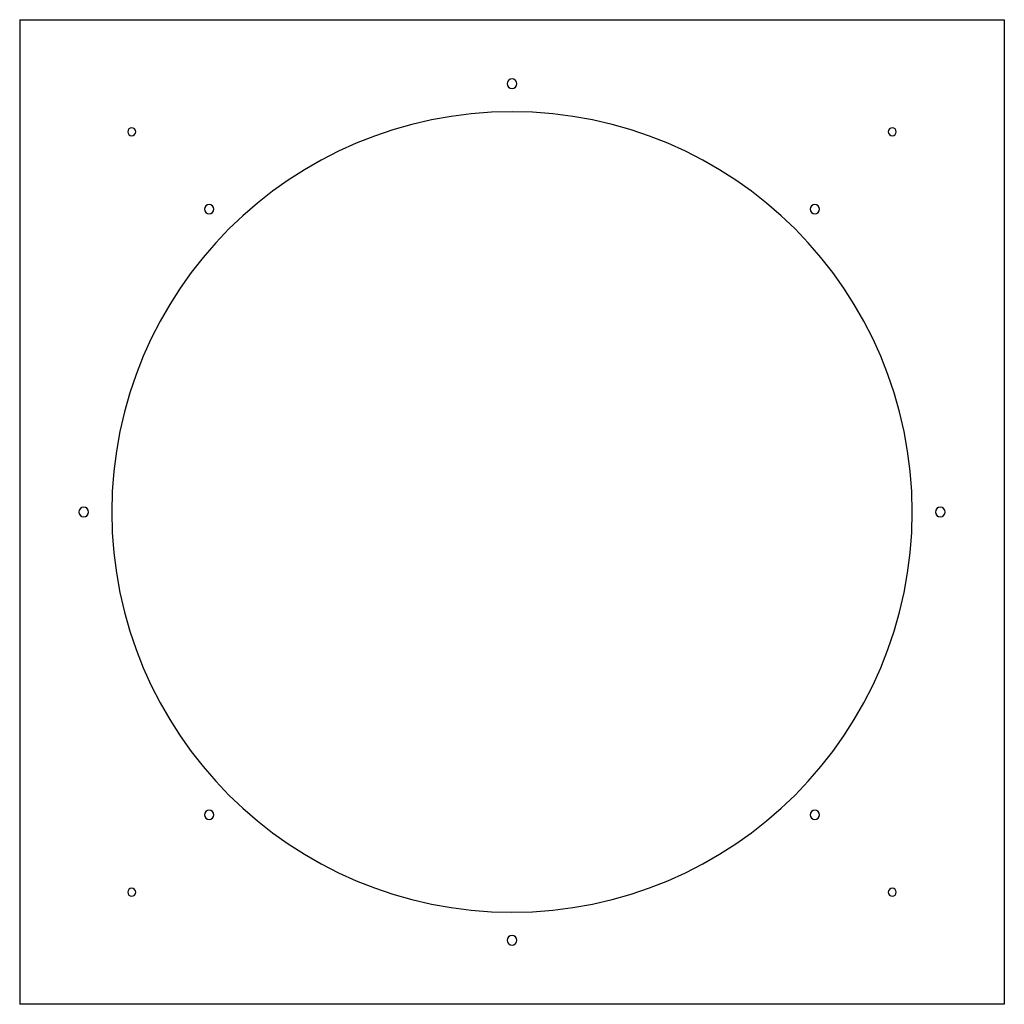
# Model space of a CAD drawing. Header units: millimetres. Extents: x -615 to 615, y -615 to 615.
import ezdxf

# ---------------------------------------------------------------- set-up
doc = ezdxf.new("R2010")
doc.units = ezdxf.units.MM
doc.layers.add('HIDDEN', color=7, linetype='Continuous')
doc.layers.add('THICK', color=7, linetype='Continuous')

msp = doc.modelspace()

# ---------------------------------------------------------------- linework, layer by layer
at = {"layer": 'HIDDEN'}
for p, q in [((-615, 615), (-615, 615)), ((615, 615), (615, 615)), ((-615, -615), (-615, -615)), ((615, -615), (615, -615))]:
    msp.add_line(p, q, dxfattribs=at)
at = {"layer": 'THICK'}
for p, q in [((-615, 615), (615, 615)), ((-615, 615), (-615, -615)), ((615, 615), (615, -615)), ((615, -615), (-615, -615))]:
    msp.add_line(p, q, dxfattribs=at)
for centre, radius, start, end in [((0, 535), 6, 90, 270), ((0, 535), 6, 270, 90), ((0, 0), 500, 0, 180), ((-475, 475), 5, 90, 270), ((-475, 475), 5, 270, 90), ((475, 475), 5, 0, 180), ((475, 475), 5, 180, 0), ((-378.3, 378.3), 6, 135, 315), ((-378.3, 378.3), 6, 315, 135), ((378.3, 378.3), 6, 45, 225), ((378.3, 378.3), 6, 225, 45), ((-535, 0), 6, 0, 180), ((-535, 0), 6, 180, 0), ((0, 0), 500, 180, 0), ((535, 0), 6, 0, 180), ((535, 0), 6, 180, 0), ((-378.3, -378.3), 6, 45, 225), ((-378.3, -378.3), 6, 225, 45), ((378.3, -378.3), 6, 135, 315), ((378.3, -378.3), 6, 315, 135), ((-475, -475), 5, 0, 180), ((-475, -475), 5, 180, 0), ((475, -475), 5, 90, 270), ((475, -475), 5, 270, 90), ((0, -535), 6, 90, 270), ((0, -535), 6, 270, 90)]:
    msp.add_arc(centre, radius, start, end, dxfattribs=at)

doc.saveas('drawing.dxf')
